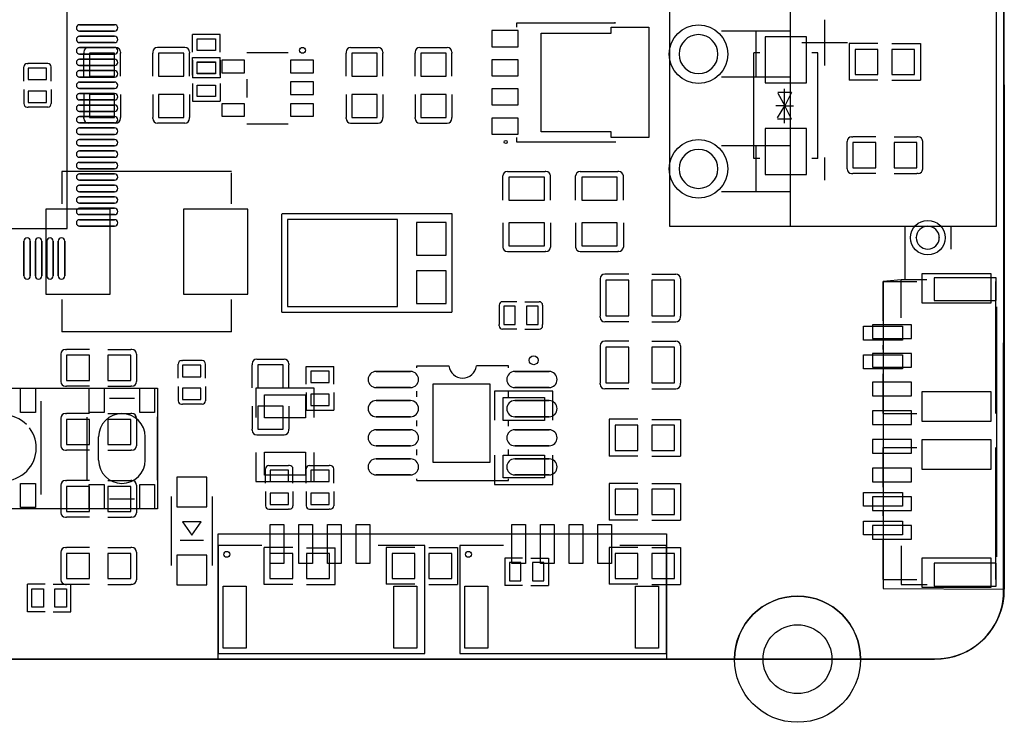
# Model space of a CAD drawing. Extents: x 1330 to 4875, y 412 to 2598.
# Tile 4 of 5: x 3184 to 4875, y 412 to 1618. Entities that reach past the tile are written whole.
import ezdxf

# ---------------------------------------------------------------- set-up
doc = ezdxf.new("R2010")
doc.units = 9
doc.layers.get('0').update_dxf_attribs({"color": 5})
doc.layers.add('图层1', color=255, linetype='Continuous')

msp = doc.modelspace()

# ---------------------------------------------------------------- linework, layer by layer
for points in [[(4874, 629), (4874, 629), (4875, 2367.126)], [(4038.04, 1604.5), (4038.04, 1612.4), (4207.34, 1612.4), (4205.923, 1612.362)], [(4566.54, 1617.48), (4566.54, 1617.48), (4566.54, 1538.74)], [(3528.625, 1592.405), (3528.625, 1592.405), (3481.379, 1592.405)], [(3481.379, 1562.09), (3481.379, 1562.09), (3481.379, 1592.405)], [(3528.625, 1562.09), (3528.625, 1562.09), (3528.625, 1592.405)], [(4507.48, 1597.79), (4448.42, 1597.79), (4389.37, 1597.79)], [(4448.42, 1597.79), (4448.42, 1597.79), (4448.42, 1519.06)], [(4605.91, 1578.11), (4605.91, 1578.11), (4527.16, 1578.11)], [(4658.163, 1576.698), (4658.163, 1576.698), (4608.952, 1576.698)], [(4608.952, 1576.698), (4608.952, 1576.698), (4608.952, 1513.704)], [(4681.808, 1576.497), (4681.808, 1576.497), (4731.022, 1576.497)], [(4731.022, 1576.497), (4731.022, 1576.497), (4731.022, 1513.503)], [(3294.305, 1562.089), (3294.305, 1562.089), (3294.305, 1560.121)], [(3294.305, 1520.755), (3294.305, 1520.755), (3294.305, 1560.121)], [(3349.425, 1569.964), (3349.425, 1569.964), (3302.18, 1569.964)], [(3357.299, 1562.09), (3357.299, 1562.09), (3357.299, 1560.121)], [(3357.299, 1520.755), (3357.299, 1520.755), (3357.299, 1560.121)], [(3412.982, 1562.088), (3412.982, 1562.088), (3412.982, 1560.12)], [(3412.982, 1520.754), (3412.982, 1520.754), (3412.982, 1560.12)], [(3468.102, 1569.963), (3468.102, 1569.963), (3420.857, 1569.963)], [(3475.976, 1562.089), (3475.976, 1562.089), (3475.976, 1560.12)], [(3475.976, 1520.754), (3475.976, 1520.754), (3475.976, 1560.12)], [(3574.562, 1561.023), (3574.562, 1561.023), (3645.428, 1561.023)], [(3744.82, 1562.088), (3744.82, 1562.088), (3744.82, 1560.119)], [(3744.82, 1520.748), (3744.82, 1520.748), (3744.82, 1560.119)], [(3752.694, 1569.962), (3752.694, 1569.962), (3799.939, 1569.962)], [(3807.814, 1562.087), (3807.814, 1562.087), (3807.814, 1560.119)], [(3807.814, 1520.748), (3807.814, 1520.748), (3807.814, 1560.119)], [(3863.503, 1562.09), (3863.503, 1562.09), (3863.503, 1560.121)], [(3863.503, 1520.75), (3863.503, 1520.75), (3863.503, 1560.121)], [(3871.377, 1569.964), (3871.377, 1569.964), (3918.622, 1569.964)], [(3926.497, 1562.089), (3926.497, 1562.089), (3926.497, 1560.121)], [(3926.497, 1520.75), (3926.497, 1520.75), (3926.497, 1560.121)], [(4444.882, 1379.449), (4444.882, 1379.449), (4444.882, 1560.551)], [(4455.467, 1560.551), (4455.467, 1560.551), (4444.882, 1560.551)], [(4555.118, 1560.551), (4555.118, 1560.551), (4544.533, 1560.551)], [(4555.118, 1379.449), (4555.118, 1379.449), (4555.118, 1560.551)], [(3197.279, 1542.4), (3197.279, 1542.4), (3199.252, 1542.4)], [(3230.747, 1542.4), (3230.747, 1542.4), (3199.252, 1542.4)], [(3232.717, 1542.4), (3232.717, 1542.4), (3230.747, 1542.4)], [(3481.379, 1552.395), (3481.379, 1552.395), (3528.625, 1552.395)], [(3481.379, 1522.08), (3481.379, 1522.08), (3481.379, 1552.395)], [(3481.379, 1547.916), (3481.379, 1547.916), (3481.379, 1517.601)], [(3528.625, 1522.08), (3528.625, 1522.08), (3528.625, 1552.395)], [(3528.625, 1547.916), (3528.625, 1547.916), (3528.625, 1517.601)], [(3191.375, 1512.085), (3191.375, 1512.085), (3191.375, 1536.496)], [(3238.621, 1512.085), (3238.621, 1512.085), (3238.621, 1536.496)], [(3528.625, 1517.601), (3528.625, 1517.601), (3481.379, 1517.601)], [(3481.379, 1507.906), (3481.379, 1507.906), (3481.379, 1477.591)], [(3528.625, 1507.906), (3528.625, 1507.906), (3528.625, 1477.591)], [(3574.562, 1515.748), (3574.562, 1515.748), (3574.562, 1484.251)], [(4507.48, 1519.06), (4448.42, 1519.06), (4389.37, 1519.06)], [(4658.163, 1513.704), (4658.163, 1513.704), (4608.952, 1513.704)], [(4681.808, 1513.503), (4681.808, 1513.503), (4731.022, 1513.503)], [(3191.375, 1497.91), (3191.375, 1497.91), (3191.375, 1473.504)], [(3238.621, 1497.91), (3238.621, 1497.91), (3238.621, 1473.504)], [(3294.305, 1489.256), (3294.305, 1489.256), (3294.305, 1449.885)], [(3357.299, 1489.256), (3357.299, 1489.256), (3357.299, 1449.885)], [(3412.982, 1489.255), (3412.982, 1489.255), (3412.982, 1449.884)], [(3475.976, 1489.255), (3475.976, 1489.255), (3475.976, 1449.884)], [(3744.82, 1489.249), (3744.82, 1489.249), (3744.82, 1449.883)], [(3807.814, 1489.249), (3807.814, 1489.249), (3807.814, 1449.883)], [(3863.503, 1489.251), (3863.503, 1489.251), (3863.503, 1449.885)], [(3926.497, 1489.251), (3926.497, 1489.251), (3926.497, 1449.885)], [(4509.842, 1492.441), (4509.842, 1492.441), (4486.22, 1492.441)], [(4486.22, 1491.26), (4486.22, 1491.26), (4498.071, 1469.921)], [(4497.638, 1440.079), (4497.638, 1440.079), (4497.638, 1498.74)], [(4509.842, 1492.441), (4509.842, 1492.441), (4498.071, 1469.921)], [(3481.379, 1477.591), (3481.379, 1477.591), (3528.625, 1477.591)], [(3197.284, 1467.595), (3197.284, 1467.595), (3199.252, 1467.595)], [(3230.747, 1467.595), (3230.747, 1467.595), (3199.252, 1467.595)], [(3232.712, 1467.595), (3232.712, 1467.595), (3230.747, 1467.595)], [(4498.071, 1469.921), (4498.071, 1469.921), (4483.071, 1469.921)], [(4485.827, 1449.134), (4485.827, 1449.134), (4498.071, 1469.921)], [(4498.071, 1469.921), (4498.071, 1469.921), (4513.071, 1469.921)], [(4509.449, 1446.772), (4509.449, 1446.772), (4498.071, 1469.921)], [(3294.305, 1447.917), (3294.305, 1447.917), (3294.305, 1449.885)], [(3349.425, 1440.042), (3349.425, 1440.042), (3302.18, 1440.042)], [(3357.299, 1447.916), (3357.299, 1447.916), (3357.299, 1449.885)], [(3412.982, 1447.916), (3412.982, 1447.916), (3412.982, 1449.884)], [(3468.102, 1440.041), (3468.102, 1440.041), (3420.857, 1440.041)], [(3475.976, 1447.915), (3475.976, 1447.915), (3475.976, 1449.884)], [(3574.562, 1438.975), (3574.562, 1438.975), (3645.428, 1438.975)], [(3744.82, 1447.914), (3744.82, 1447.914), (3744.82, 1449.883)], [(3752.694, 1440.04), (3752.694, 1440.04), (3799.939, 1440.04)], [(3807.814, 1447.915), (3807.814, 1447.915), (3807.814, 1449.883)], [(3863.503, 1447.916), (3863.503, 1447.916), (3863.503, 1449.885)], [(3871.377, 1440.042), (3871.377, 1440.042), (3918.622, 1440.042)], [(3926.497, 1447.917), (3926.497, 1447.917), (3926.497, 1449.885)], [(4509.449, 1446.772), (4509.449, 1446.772), (4485.827, 1446.772)], [(4207.892, 1407.638), (4207.34, 1407.6), (4038.04, 1407.6), (4038.04, 1415.5)], [(4605.039, 1361.377), (4605.039, 1361.377), (4605.039, 1408.622)], [(4612.914, 1416.497), (4612.914, 1416.497), (4614.882, 1416.497)], [(4654.253, 1416.497), (4654.253, 1416.497), (4614.882, 1416.497)], [(4685.752, 1416.497), (4685.752, 1416.497), (4725.118, 1416.497)], [(4727.086, 1416.497), (4727.086, 1416.497), (4725.118, 1416.497)], [(4734.961, 1361.377), (4734.961, 1361.377), (4734.961, 1408.622)], [(4507.48, 1400.94), (4448.42, 1400.94), (4389.37, 1400.94)], [(4448.42, 1400.94), (4448.42, 1400.94), (4448.42, 1322.21)], [(4455.467, 1379.449), (4455.467, 1379.449), (4444.882, 1379.449)], [(4555.118, 1379.449), (4555.118, 1379.449), (4544.533, 1379.449)], [(4566.54, 1381.26), (4566.54, 1381.26), (4566.54, 1341.89)], [(3548.39, 1357.26), (3548.39, 1357.26), (3257.052, 1357.26)], [(3257.052, 1357.26), (3257.052, 1357.26), (3257.052, 1301.4)], [(3548.39, 1301.4), (3548.39, 1301.4), (3548.39, 1354.465)], [(4021.931, 1357.261), (4021.931, 1357.261), (4023.503, 1357.261)], [(4022.719, 1357.261), (4022.719, 1357.261), (4023.503, 1357.261)], [(4023.503, 1357.261), (4023.503, 1357.261), (4086.497, 1357.26)], [(4088.07, 1357.26), (4088.07, 1357.26), (4086.497, 1357.26)], [(4146.931, 1357.258), (4146.931, 1357.258), (4148.503, 1357.258)], [(4147.719, 1357.258), (4147.719, 1357.258), (4148.503, 1357.258)], [(4148.503, 1357.258), (4148.503, 1357.258), (4211.497, 1357.257)], [(4213.07, 1357.257), (4213.07, 1357.257), (4211.497, 1357.257)], [(4612.913, 1353.503), (4612.913, 1353.503), (4614.882, 1353.503)], [(4654.253, 1353.503), (4654.253, 1353.503), (4614.882, 1353.503)], [(4685.752, 1353.503), (4685.752, 1353.503), (4725.118, 1353.503)], [(4727.087, 1353.503), (4727.087, 1353.503), (4725.118, 1353.503)], [(4014.055, 1308.047), (4014.055, 1308.047), (4014.055, 1349.385)], [(4095.945, 1308.047), (4095.945, 1308.047), (4095.945, 1349.385)], [(4139.055, 1308.044), (4139.055, 1308.044), (4139.055, 1349.382)], [(4220.945, 1308.044), (4220.945, 1308.044), (4220.945, 1349.382)], [(4507.48, 1322.21), (4448.42, 1322.21), (4389.37, 1322.21)], [(3634.596, 1115.355), (3634.596, 1115.355), (3634.596, 1284.645)], [(3926.9, 1284.645), (3926.9, 1284.645), (3634.9, 1284.645)], [(3926.9, 1115.355), (3926.9, 1115.355), (3926.9, 1284.645)], [(4014.055, 1268.677), (4014.055, 1268.677), (4014.055, 1227.339)], [(4095.945, 1268.677), (4095.945, 1268.677), (4095.945, 1227.339)], [(4139.055, 1268.674), (4139.055, 1268.674), (4139.055, 1227.336)], [(4220.945, 1268.674), (4220.945, 1268.674), (4220.945, 1227.336)], [(4704.33, 1263.15), (4704.33, 1263.15), (4704.33, 1223.78)], [(4783.07, 1263.15), (4783.07, 1263.15), (4783.07, 1223.78)], [(4021.931, 1219.463), (4021.931, 1219.463), (4023.503, 1219.463)], [(4023.503, 1219.463), (4023.503, 1219.463), (4086.496, 1219.463)], [(4088.069, 1219.463), (4088.069, 1219.463), (4086.496, 1219.463)], [(4146.931, 1219.46), (4146.931, 1219.46), (4148.503, 1219.46)], [(4148.503, 1219.46), (4148.503, 1219.46), (4211.496, 1219.46)], [(4213.069, 1219.46), (4213.069, 1219.46), (4211.496, 1219.46)], [(4181.106, 1173.069), (4181.106, 1173.069), (4181.106, 1171.497)], [(4181.106, 1171.497), (4181.106, 1171.497), (4181.106, 1108.504)], [(4230.32, 1180.945), (4230.32, 1180.945), (4188.982, 1180.945)], [(4269.69, 1180.945), (4269.69, 1180.945), (4311.028, 1180.945)], [(4318.904, 1171.497), (4318.904, 1171.497), (4318.903, 1108.503)], [(4318.904, 1173.069), (4318.904, 1173.069), (4318.904, 1171.497)], [(4318.904, 1172.281), (4318.904, 1172.281), (4318.904, 1171.497)], [(4667.01, 1100.5), (4667.01, 1100.5), (4667.01, 1168.185)], [(4667.01, 1168.185), (4667.01, 1168.185), (4724.835, 1168.185)], [(4697.758, 1171.816), (4697.758, 1171.816), (4741.852, 1171.816)], [(4697.791, 1105.681), (4697.791, 1170.081), (4697.791, 1171.781)], [(4859.923, 1168.184), (4859.923, 1168.184), (4859.923, 941.811)], [(3257.052, 1137.53), (3257.052, 1137.53), (3257.052, 1081.67)], [(3548.39, 1081.67), (3548.39, 1081.67), (3548.39, 1137.53)], [(4037.915, 1133.621), (4037.915, 1133.621), (4013.504, 1133.621)], [(4052.09, 1133.621), (4052.09, 1133.621), (4076.496, 1133.621)], [(4007.6, 1127.717), (4007.6, 1127.717), (4007.6, 1125.747)], [(4007.6, 1125.747), (4007.6, 1125.747), (4007.6, 1094.252)], [(4082.405, 1127.712), (4082.405, 1127.712), (4082.405, 1125.747)], [(4082.405, 1125.747), (4082.405, 1125.747), (4082.405, 1094.252)], [(4861.934, 1124.573), (4861.934, 1124.573), (4861.934, 695.433)], [(3634.57, 1115.355), (3634.57, 1115.355), (3926.57, 1115.355)], [(4181.106, 1106.931), (4181.106, 1106.931), (4181.106, 1108.504)], [(4230.32, 1099.055), (4230.32, 1099.055), (4188.982, 1099.055)], [(4269.69, 1099.055), (4269.69, 1099.055), (4311.028, 1099.055)], [(4318.903, 1106.93), (4318.903, 1106.93), (4318.903, 1108.503)], [(4007.6, 1092.279), (4007.6, 1092.279), (4007.6, 1094.252)], [(4037.915, 1086.375), (4037.915, 1086.375), (4013.504, 1086.375)], [(4052.09, 1086.375), (4052.09, 1086.375), (4076.496, 1086.375)], [(4082.405, 1092.284), (4082.405, 1092.284), (4082.405, 1094.252)], [(3548.39, 1081.67), (3548.39, 1081.67), (3257.052, 1081.67)], [(4230.315, 1065.945), (4230.315, 1065.945), (4188.977, 1065.945)], [(4269.685, 1065.945), (4269.685, 1065.945), (4311.023, 1065.945)], [(3262.913, 1051.497), (3262.913, 1051.497), (3264.882, 1051.497)], [(3304.248, 1051.497), (3304.248, 1051.497), (3264.882, 1051.497)], [(3335.747, 1051.497), (3335.747, 1051.497), (3375.118, 1051.497)], [(3377.087, 1051.497), (3377.087, 1051.497), (3375.118, 1051.497)], [(4181.101, 1058.069), (4181.101, 1058.069), (4181.101, 1056.497)], [(4181.101, 1056.497), (4181.101, 1056.497), (4181.101, 993.504)], [(4318.899, 1056.497), (4318.899, 1056.497), (4318.898, 993.503)], [(4318.899, 1058.069), (4318.899, 1058.069), (4318.899, 1056.497)], [(4318.899, 1057.281), (4318.899, 1057.281), (4318.899, 1056.497)], [(4667.01, 1051.3), (4667.01, 1051.3), (4667.01, 1058.7)], [(3255.039, 1043.623), (3255.039, 1043.623), (3255.039, 996.378)], [(3384.961, 1043.623), (3384.961, 1043.623), (3384.961, 996.378)], [(3462.279, 1032.4), (3462.279, 1032.4), (3464.252, 1032.4)], [(3495.747, 1032.4), (3495.747, 1032.4), (3464.252, 1032.4)], [(3497.717, 1032.4), (3497.717, 1032.4), (3495.747, 1032.4)], [(3591.377, 1034.961), (3591.377, 1034.961), (3638.622, 1034.961)], [(3456.375, 1002.085), (3456.375, 1002.085), (3456.375, 1026.496)], [(3503.621, 1002.085), (3503.621, 1002.085), (3503.621, 1026.496)], [(3583.503, 1027.087), (3583.503, 1027.087), (3583.503, 1025.118)], [(3583.503, 985.747), (3583.503, 985.747), (3583.503, 1025.118)], [(3646.497, 1027.086), (3646.497, 1027.086), (3646.497, 1025.118)], [(3646.497, 985.747), (3646.497, 985.747), (3646.497, 1025.118)], [(3676.377, 1022.407), (3676.377, 1022.407), (3723.623, 1022.407)], [(3676.377, 992.092), (3676.377, 992.092), (3676.377, 1022.407)], [(3723.623, 992.092), (3723.623, 992.092), (3723.623, 1022.407)], [(3866.26, 1020.192), (3866.26, 1020.192), (3866.26, 1023.425)], [(3866.26, 1023.425), (3866.26, 1023.425), (3921.378, 1023.425)], [(4023.74, 1023.425), (4023.74, 1023.425), (3968.622, 1023.425)], [(4023.74, 1020.193), (4023.74, 1020.193), (4023.74, 1023.425)], [(4667.01, 941.811), (4667.01, 941.811), (4667.01, 1009.5)], [(3262.914, 988.503), (3262.914, 988.503), (3264.882, 988.503)], [(3304.248, 988.503), (3304.248, 988.503), (3264.882, 988.503)], [(3335.747, 988.503), (3335.747, 988.503), (3375.118, 988.503)], [(3377.086, 988.503), (3377.086, 988.503), (3375.118, 988.503)], [(3456.375, 987.91), (3456.375, 987.91), (3456.375, 963.504)], [(3503.621, 987.91), (3503.621, 987.91), (3503.621, 963.504)], [(3690, 935), (3690, 985), (3590, 985), (3590, 935)], [(4181.101, 991.931), (4181.101, 991.931), (4181.101, 993.504)], [(4230.315, 984.055), (4230.315, 984.055), (4188.977, 984.055)], [(4269.685, 984.055), (4269.685, 984.055), (4311.023, 984.055)], [(4318.898, 991.93), (4318.898, 991.93), (4318.898, 993.503)], [(3338.585, 968.261), (3338.585, 968.261), (3381.405, 968.261)], [(3676.377, 977.918), (3676.377, 977.918), (3676.377, 947.603)], [(3723.623, 977.918), (3723.623, 977.918), (3723.623, 947.603)], [(3866.26, 970.192), (3866.26, 970.192), (3866.26, 979.808)], [(4100, 930), (4100, 980), (4000, 980), (4000, 930)], [(4023.74, 970.193), (4023.74, 970.193), (4023.74, 979.807)], [(3221.333, 802.657), (3221.333, 802.657), (3221.333, 962.657)], [(3462.284, 957.595), (3462.284, 957.595), (3464.252, 957.595)], [(3495.747, 957.595), (3495.747, 957.595), (3464.252, 957.595)], [(3497.712, 957.595), (3497.712, 957.595), (3495.747, 957.595)], [(3583.503, 954.248), (3583.503, 954.248), (3583.503, 914.882)], [(3646.497, 954.248), (3646.497, 954.248), (3646.497, 914.882)], [(3676.377, 947.603), (3676.377, 947.603), (3723.623, 947.603)], [(3255.039, 933.623), (3255.039, 933.623), (3255.039, 886.378)], [(3262.913, 941.497), (3262.913, 941.497), (3264.882, 941.497)], [(3304.248, 941.497), (3304.248, 941.497), (3264.882, 941.497)], [(3300, 935.447), (3300, 935.447), (3300, 827.855)], [(3335.747, 941.497), (3335.747, 941.497), (3375.118, 941.497)], [(3377.087, 941.497), (3377.087, 941.497), (3375.118, 941.497)], [(3384.961, 933.623), (3384.961, 933.623), (3384.961, 886.378)], [(3421.015, 827.277), (3421.015, 827.277), (3421.015, 936.025)], [(4246.049, 931.698), (4246.049, 931.698), (4196.838, 931.698)], [(4196.838, 931.698), (4196.838, 931.698), (4196.838, 868.704)], [(4269.694, 931.497), (4269.694, 931.497), (4318.908, 931.497)], [(4318.908, 931.497), (4318.908, 931.497), (4318.908, 868.503)], [(4667.01, 941.811), (4667.01, 941.811), (4724.835, 941.811)], [(3583.503, 912.913), (3583.503, 912.913), (3583.503, 914.882)], [(3646.497, 912.914), (3646.497, 912.914), (3646.497, 914.882)], [(3866.26, 920.192), (3866.26, 920.192), (3866.26, 929.808)], [(4023.74, 920.193), (4023.74, 920.193), (4023.74, 929.807)], [(3319.995, 861.651), (3319.995, 861.651), (3319.995, 901.651)], [(3399.995, 861.651), (3399.995, 861.651), (3399.995, 901.651)], [(3591.377, 905.039), (3591.377, 905.039), (3638.622, 905.039)], [(3866.26, 870.192), (3866.26, 870.192), (3866.26, 879.808)], [(4023.74, 870.193), (4023.74, 870.193), (4023.74, 879.807)], [(4667.01, 815.5), (4667.01, 815.5), (4667.01, 883.185)], [(4667.01, 883.185), (4667.01, 883.185), (4724.835, 883.185)], [(4859.923, 883.184), (4859.923, 883.184), (4859.923, 656.811)], [(3262.914, 878.503), (3262.914, 878.503), (3264.882, 878.503)], [(3304.248, 878.503), (3304.248, 878.503), (3264.882, 878.503)], [(3335.747, 878.503), (3335.747, 878.503), (3375.118, 878.503)], [(3377.086, 878.503), (3377.086, 878.503), (3375.118, 878.503)], [(3590, 875), (3590, 825), (3690, 825), (3690, 875)], [(4000, 870), (4000, 820), (4100, 820), (4100, 870)], [(4246.049, 868.704), (4246.049, 868.704), (4196.838, 868.704)], [(4269.694, 868.503), (4269.694, 868.503), (4318.908, 868.503)], [(3606.379, 822.09), (3606.379, 822.09), (3606.379, 846.496)], [(3612.288, 852.405), (3612.288, 852.405), (3614.253, 852.405)], [(3614.253, 852.405), (3614.253, 852.405), (3645.748, 852.405)], [(3647.716, 852.405), (3647.716, 852.405), (3645.748, 852.405)], [(3653.625, 822.09), (3653.625, 822.09), (3653.625, 846.496)], [(3676.379, 822.09), (3676.379, 822.09), (3676.379, 846.496)], [(3682.288, 852.405), (3682.288, 852.405), (3684.253, 852.405)], [(3684.253, 852.405), (3684.253, 852.405), (3715.748, 852.405)], [(3717.716, 852.405), (3717.716, 852.405), (3715.748, 852.405)], [(3723.625, 822.09), (3723.625, 822.09), (3723.625, 846.496)], [(3866.26, 826.575), (3866.26, 826.575), (3866.26, 829.808)], [(4023.74, 826.575), (4023.74, 826.575), (4023.74, 829.807)], [(3255.039, 818.623), (3255.039, 818.623), (3255.039, 771.378)], [(3262.913, 826.497), (3262.913, 826.497), (3264.882, 826.497)], [(3304.248, 826.497), (3304.248, 826.497), (3264.882, 826.497)], [(3335.747, 826.497), (3335.747, 826.497), (3375.118, 826.497)], [(3377.087, 826.497), (3377.087, 826.497), (3375.118, 826.497)], [(3384.961, 818.623), (3384.961, 818.623), (3384.961, 771.378)], [(3866.26, 826.575), (3866.26, 826.575), (4023.74, 826.575)], [(4246.049, 821.698), (4246.049, 821.698), (4196.838, 821.698)], [(4196.838, 821.698), (4196.838, 821.698), (4196.838, 758.704)], [(4269.694, 821.497), (4269.694, 821.497), (4318.908, 821.497)], [(4318.908, 821.497), (4318.908, 821.497), (4318.908, 758.503)], [(3338.585, 795.041), (3338.585, 795.041), (3381.405, 795.041)], [(3444.567, 799.055), (3444.567, 799.055), (3444.567, 680.945)], [(3515.433, 680.945), (3515.433, 680.945), (3515.433, 799.055)], [(3606.379, 807.915), (3606.379, 807.915), (3606.379, 783.504)], [(3653.625, 807.915), (3653.625, 807.915), (3653.625, 783.504)], [(3676.379, 807.915), (3676.379, 807.915), (3676.379, 783.504)], [(3723.625, 807.915), (3723.625, 807.915), (3723.625, 783.504)], [(3262.914, 763.503), (3262.914, 763.503), (3264.882, 763.503)], [(3304.248, 763.503), (3304.248, 763.503), (3264.882, 763.503)], [(3335.747, 763.503), (3335.747, 763.503), (3375.118, 763.503)], [(3377.086, 763.503), (3377.086, 763.503), (3375.118, 763.503)], [(3612.283, 777.6), (3612.283, 777.6), (3614.253, 777.6)], [(3614.253, 777.6), (3614.253, 777.6), (3645.748, 777.6)], [(3647.721, 777.6), (3647.721, 777.6), (3645.748, 777.6)], [(3682.283, 777.6), (3682.283, 777.6), (3684.253, 777.6)], [(3684.253, 777.6), (3684.253, 777.6), (3715.748, 777.6)], [(3717.721, 777.6), (3717.721, 777.6), (3715.748, 777.6)], [(4667.01, 766.3), (4667.01, 766.3), (4667.01, 773.7)], [(3496, 756), (3496, 756), (3464, 756)], [(3464, 756), (3464, 756), (3480, 733)], [(3480, 733), (3480, 733), (3496, 756)], [(4246.049, 758.704), (4246.049, 758.704), (4196.838, 758.704)], [(4269.694, 758.503), (4269.694, 758.503), (4318.908, 758.503)], [(3262.913, 711.497), (3262.913, 711.497), (3264.882, 711.497)], [(3304.248, 711.497), (3304.248, 711.497), (3264.882, 711.497)], [(3335.747, 711.497), (3335.747, 711.497), (3375.118, 711.497)], [(3377.087, 711.497), (3377.087, 711.497), (3375.118, 711.497)], [(3500, 724), (3500, 724), (3460, 724)], [(3600, 715), (3525, 715), (3525, 530), (3880, 530), (3880, 715), (3800, 715)], [(3603.978, 648.503), (3603.978, 648.503), (3603.978, 711.497)], [(3653.192, 711.497), (3653.192, 711.497), (3603.978, 711.497)], [(3676.837, 711.296), (3676.837, 711.296), (3726.048, 711.296)], [(3726.048, 648.302), (3726.048, 648.302), (3726.048, 711.296)], [(3863.163, 711.698), (3863.163, 711.698), (3813.952, 711.698)], [(3813.952, 711.698), (3813.952, 711.698), (3813.952, 648.704)], [(3886.808, 711.497), (3886.808, 711.497), (3936.022, 711.497)], [(3936.022, 711.497), (3936.022, 711.497), (3936.022, 648.503)], [(4015, 715), (3940, 715), (3940, 530), (4295, 530), (4295, 715), (4215, 715)], [(4246.049, 711.698), (4246.049, 711.698), (4196.838, 711.698)], [(4196.838, 711.698), (4196.838, 711.698), (4196.838, 648.704)], [(4269.694, 711.497), (4269.694, 711.497), (4318.908, 711.497)], [(4318.908, 711.497), (4318.908, 711.497), (4318.908, 648.503)], [(4667.01, 656.811), (4667.01, 656.811), (4667.01, 724.5)], [(4697.759, 714.331), (4697.759, 714.331), (4697.759, 648.228)], [(3255.039, 703.623), (3255.039, 703.623), (3255.039, 656.378)], [(3384.961, 703.623), (3384.961, 703.623), (3384.961, 656.378)], [(4017.603, 693.623), (4017.603, 693.623), (4017.603, 646.377)], [(4047.918, 693.623), (4047.918, 693.623), (4017.603, 693.623)], [(4062.092, 693.623), (4062.092, 693.623), (4092.407, 693.623)], [(4092.407, 693.623), (4092.407, 693.623), (4092.407, 646.377)], [(3197.603, 601.377), (3197.603, 601.377), (3197.603, 648.623)], [(3227.918, 648.623), (3227.918, 648.623), (3197.603, 648.623)], [(3242.092, 648.623), (3242.092, 648.623), (3272.407, 648.623)], [(3262.914, 648.503), (3262.914, 648.503), (3264.882, 648.503)], [(3304.248, 648.503), (3304.248, 648.503), (3264.882, 648.503)], [(3272.407, 601.377), (3272.407, 601.377), (3272.407, 648.623)], [(3335.747, 648.503), (3335.747, 648.503), (3375.118, 648.503)], [(3377.086, 648.503), (3377.086, 648.503), (3375.118, 648.503)], [(3653.192, 648.503), (3653.192, 648.503), (3603.978, 648.503)], [(3676.837, 648.302), (3676.837, 648.302), (3726.048, 648.302)], [(3863.163, 648.704), (3863.163, 648.704), (3813.952, 648.704)], [(3886.808, 648.503), (3886.808, 648.503), (3936.022, 648.503)], [(4047.918, 646.377), (4047.918, 646.377), (4017.603, 646.377)], [(4062.092, 646.377), (4062.092, 646.377), (4092.407, 646.377)], [(4246.049, 648.704), (4246.049, 648.704), (4196.838, 648.704)], [(4269.694, 648.503), (4269.694, 648.503), (4318.908, 648.503)], [(4667.01, 656.811), (4667.01, 656.811), (4724.835, 656.811)], [(4697.759, 648.228), (4697.759, 648.228), (4742.642, 648.228)], [(3227.918, 601.377), (3227.918, 601.377), (3197.603, 601.377)], [(3242.092, 601.377), (3242.092, 601.377), (3272.407, 601.377)], [(1445, 520), (1445, 520), (4755, 520)]]:
    msp.add_lwpolyline(points)
at = {"color": 0}
for points in [[(4874.1349, 2372.5164), (4874.1349, 2372.5164), (4875.1029, 640.0434)], [(4760.1029, 520.0434), (4760.1029, 520.0434), (1450.1029, 520.0434)]]:
    msp.add_lwpolyline(points, dxfattribs=at)
for points in [[(2773.937, 1751.063), (2773.937, 1258.937), (3266.063, 1258.937), (3266.063, 1751.063), (2773.937, 1751.063)], [(4861.81, 1263.15), (4861.81, 1656.85), (4783.07, 1656.85), (4704.33, 1656.85), (4507.48, 1656.85), (4507.48, 1597.79), (4507.48, 1519.06), (4507.48, 1400.94), (4507.48, 1322.21), (4507.48, 1263.15), (4704.33, 1263.15), (4783.07, 1263.15), (4861.81, 1263.15)], [(3347.161, 1608.942), (3347.161, 1608.942), (3287.319, 1608.942)], [(3347.161, 1597.918), (3347.161, 1597.918), (3287.319, 1597.918)], [(3347.161, 1589.252), (3347.161, 1589.252), (3287.319, 1589.252)], [(4040.335, 1571.2), (4040.335, 1598.8), (3995.135, 1598.8), (3995.135, 1571.2)], [(4264.978, 1604.488), (4264.978, 1415.512), (4200.018, 1415.512), (4200.018, 1425.354), (4079.939, 1425.354), (4079.939, 1594.645), (4200.018, 1594.645), (4200.018, 1604.488)], [(3347.161, 1578.228), (3347.161, 1578.228), (3287.319, 1578.228)], [(3520.75, 1584.525), (3520.75, 1564.84), (3489.254, 1564.84), (3489.254, 1584.525)], [(4535.433, 1509.37), (4535.433, 1588.11), (4464.567, 1588.11), (4464.567, 1509.37)], [(3347.161, 1569.572), (3347.161, 1569.572), (3287.319, 1569.572)], [(3347.161, 1558.548), (3347.161, 1558.548), (3287.319, 1558.548)], [(3347.456, 1520.756), (3347.456, 1560.126), (3304.148, 1560.126), (3304.148, 1520.756)], [(3466.133, 1520.755), (3466.133, 1560.125), (3422.825, 1560.125), (3422.825, 1520.755)], [(3754.663, 1560.118), (3754.663, 1520.748), (3797.971, 1520.748), (3797.971, 1560.118)], [(3873.346, 1560.12), (3873.346, 1520.75), (3916.654, 1520.75), (3916.654, 1560.12)], [(4316.54, 1558.415), (4316.54, 1558.415), (4316.54, 1558.425)], [(4383.46, 1558.415), (4383.46, 1558.415), (4383.46, 1558.425)], [(4658.186, 1566.654), (4618.816, 1566.654), (4618.816, 1523.346), (4658.186, 1523.346)], [(4721.178, 1566.654), (4681.808, 1566.654), (4681.808, 1523.346), (4721.178, 1523.346)], [(3347.161, 1549.882), (3347.161, 1549.882), (3287.319, 1549.882)], [(3347.161, 1538.858), (3347.161, 1538.858), (3287.319, 1538.858)], [(3520.75, 1545.155), (3520.75, 1525.47), (3489.254, 1525.47), (3489.254, 1545.155)], [(3489.254, 1524.841), (3489.254, 1544.526), (3520.75, 1544.526), (3520.75, 1524.841)], [(3531.255, 1548.228), (3531.255, 1526.575), (3570.625, 1526.575), (3570.625, 1548.228)], [(3649.365, 1548.228), (3649.365, 1526.575), (3688.735, 1526.575), (3688.735, 1548.228)], [(4040.14, 1521.2), (4040.14, 1548.8), (3994.94, 1548.8), (3994.94, 1521.2)], [(3230.745, 1514.846), (3230.745, 1534.531), (3199.249, 1534.531), (3199.249, 1514.846)], [(3347.161, 1530.202), (3347.161, 1530.202), (3287.319, 1530.202)], [(3347.161, 1519.178), (3347.161, 1519.178), (3287.319, 1519.178)], [(3347.161, 1510.512), (3347.161, 1510.512), (3287.319, 1510.512)], [(3489.254, 1485.471), (3489.254, 1505.156), (3520.75, 1505.156), (3520.75, 1485.471)], [(3649.365, 1510.827), (3649.365, 1489.173), (3688.735, 1489.173), (3688.735, 1510.827)], [(3230.745, 1475.476), (3230.745, 1495.161), (3199.249, 1495.161), (3199.249, 1475.476)], [(3347.161, 1499.488), (3347.161, 1499.488), (3287.319, 1499.488)], [(3347.161, 1490.832), (3347.161, 1490.832), (3287.319, 1490.832)], [(3347.456, 1449.886), (3347.456, 1489.256), (3304.148, 1489.256), (3304.148, 1449.886)], [(3466.133, 1449.885), (3466.133, 1489.255), (3422.825, 1489.255), (3422.825, 1449.885)], [(3754.663, 1489.248), (3754.663, 1449.878), (3797.971, 1449.878), (3797.971, 1489.248)], [(3873.346, 1489.25), (3873.346, 1449.88), (3916.654, 1449.88), (3916.654, 1489.25)], [(4040.14, 1471.2), (4040.14, 1498.8), (3994.94, 1498.8), (3994.94, 1471.2)], [(3347.161, 1479.808), (3347.161, 1479.808), (3287.319, 1479.808)], [(3347.161, 1471.142), (3347.161, 1471.142), (3287.319, 1471.142)], [(3531.255, 1473.425), (3531.255, 1451.772), (3570.625, 1451.772), (3570.625, 1473.425)], [(3649.365, 1473.425), (3649.365, 1451.772), (3688.735, 1451.772), (3688.735, 1473.425)], [(3347.161, 1460.118), (3347.161, 1460.118), (3287.319, 1460.118)], [(3347.161, 1451.452), (3347.161, 1451.452), (3287.319, 1451.452)], [(3347.161, 1440.428), (3347.161, 1440.428), (3287.319, 1440.428)], [(4040.335, 1421.2), (4040.335, 1448.8), (3995.135, 1448.8), (3995.135, 1421.2)], [(3347.161, 1431.772), (3347.161, 1431.772), (3287.319, 1431.772)], [(3347.161, 1420.748), (3347.161, 1420.748), (3287.319, 1420.748)], [(4535.433, 1351.89), (4535.433, 1430.63), (4464.567, 1430.63), (4464.567, 1351.89)], [(3347.161, 1412.082), (3347.161, 1412.082), (3287.319, 1412.082)], [(4614.883, 1363.346), (4654.253, 1363.346), (4654.253, 1406.654), (4614.883, 1406.654)], [(4685.753, 1363.346), (4725.123, 1363.346), (4725.123, 1406.654), (4685.753, 1406.654)], [(3347.161, 1401.058), (3347.161, 1401.058), (3287.319, 1401.058)], [(3347.161, 1392.402), (3347.161, 1392.402), (3287.319, 1392.402)], [(3347.161, 1381.378), (3347.161, 1381.378), (3287.319, 1381.378)], [(3347.161, 1372.712), (3347.161, 1372.712), (3287.319, 1372.712)], [(3347.161, 1361.688), (3347.161, 1361.688), (3287.319, 1361.688)], [(3347.161, 1353.032), (3347.161, 1353.032), (3287.319, 1353.032)], [(4316.54, 1361.575), (4316.54, 1361.575), (4316.54, 1361.585)], [(4383.46, 1361.575), (4383.46, 1361.575), (4383.46, 1361.585)], [(3347.161, 1342.008), (3347.161, 1342.008), (3287.319, 1342.008)], [(4024.488, 1347.417), (4024.488, 1308.047), (4085.512, 1308.047), (4085.512, 1347.417)], [(4149.488, 1347.414), (4149.488, 1308.044), (4210.512, 1308.044), (4210.512, 1347.414)], [(3347.161, 1333.342), (3347.161, 1333.342), (3287.319, 1333.342)], [(3347.161, 1322.318), (3347.161, 1322.318), (3287.319, 1322.318)], [(3347.161, 1313.662), (3347.161, 1313.662), (3287.319, 1313.662)], [(3347.161, 1302.638), (3347.161, 1302.638), (3287.319, 1302.638)], [(3339.729, 1292.3), (3229.493, 1292.3), (3229.493, 1146.63), (3339.729, 1146.63)], [(3347.161, 1293.972), (3347.161, 1293.972), (3287.319, 1293.972)], [(3575.949, 1292.3), (3465.713, 1292.3), (3465.713, 1146.63), (3575.949, 1146.63)], [(3347.161, 1282.948), (3347.161, 1282.948), (3287.319, 1282.948)], [(3347.161, 1274.292), (3347.161, 1274.292), (3287.319, 1274.292)], [(3644.412, 1274.803), (3644.412, 1125.197), (3833.388, 1125.197), (3833.388, 1274.803)], [(3865.7, 1213.6), (3916.5, 1213.6), (3916.5, 1269.6), (3865.7, 1269.6)], [(4024.488, 1268.677), (4024.488, 1229.307), (4085.512, 1229.307), (4085.512, 1268.677)], [(4149.488, 1268.674), (4149.488, 1229.304), (4210.512, 1229.304), (4210.512, 1268.674)], [(3347.161, 1263.268), (3347.161, 1263.268), (3287.319, 1263.268)], [(3191.658, 1237.681), (3191.658, 1237.681), (3191.658, 1177.839)], [(3202.682, 1237.681), (3202.682, 1237.681), (3202.682, 1177.839)], [(3211.338, 1237.681), (3211.338, 1237.681), (3211.338, 1177.839)], [(3222.362, 1237.681), (3222.362, 1237.681), (3222.362, 1177.839)], [(3231.028, 1237.681), (3231.028, 1237.681), (3231.028, 1177.839)], [(3242.052, 1237.681), (3242.052, 1237.681), (3242.052, 1177.839)], [(3250.708, 1237.681), (3250.708, 1237.681), (3250.708, 1177.839)], [(3261.732, 1237.681), (3261.732, 1237.681), (3261.732, 1177.839)], [(4724.02, 1243.455), (4724.02, 1243.455), (4724.02, 1243.465)], [(4763.38, 1243.455), (4763.38, 1243.455), (4763.38, 1243.465)], [(3865.7, 1130.4), (3916.5, 1130.4), (3916.5, 1186.4), (3865.7, 1186.4)], [(4230.32, 1170.512), (4190.95, 1170.512), (4190.95, 1109.488), (4230.32, 1109.488)], [(4309.06, 1170.512), (4269.69, 1170.512), (4269.69, 1109.488), (4309.06, 1109.488)], [(4733.935, 1130.789), (4733.935, 1181.971), (4852.045, 1181.971), (4852.045, 1130.789)], [(4754.845, 1174.771), (4754.845, 1135.401), (4861.145, 1135.401), (4861.145, 1174.771)], [(4035.154, 1125.745), (4015.469, 1125.745), (4015.469, 1094.249), (4035.154, 1094.249)], [(4074.524, 1125.745), (4054.839, 1125.745), (4054.839, 1094.249), (4074.524, 1094.249)], [(4700.51, 1091.4), (4700.51, 1067.8), (4633.51, 1067.8), (4633.51, 1091.4)], [(4648.546, 1094.062), (4648.546, 1070.44), (4715.476, 1070.44), (4715.476, 1094.062)], [(4230.315, 1055.512), (4190.945, 1055.512), (4190.945, 994.488), (4230.315, 994.488)], [(4309.055, 1055.512), (4269.685, 1055.512), (4269.685, 994.488), (4309.055, 994.488)], [(3304.247, 1041.654), (3264.877, 1041.654), (3264.877, 998.346), (3304.247, 998.346)], [(3375.117, 1041.654), (3335.747, 1041.654), (3335.747, 998.346), (3375.117, 998.346)], [(4700.51, 1042.2), (4700.51, 1018.6), (4633.51, 1018.6), (4633.51, 1042.2)], [(4648.546, 1044.849), (4648.546, 1021.227), (4715.476, 1021.227), (4715.476, 1044.849)], [(3495.745, 1004.846), (3495.745, 1024.531), (3464.249, 1024.531), (3464.249, 1004.846)], [(3593.346, 1025.117), (3593.346, 985.747), (3636.654, 985.747), (3636.654, 1025.117)], [(3684.252, 1014.527), (3684.252, 994.842), (3715.748, 994.842), (3715.748, 1014.527)], [(3796.4725, 1013.7795), (3796.4725, 1013.7795), (3855.5275, 1013.7795)], [(4034.4725, 1013.7795), (4034.4725, 1013.7795), (4093.5275, 1013.7795)], [(3211.468, 943.661), (3185.878, 943.661), (3185.878, 984.999), (3211.468, 984.999)], [(3303.895, 943.661), (3303.895, 985.001), (3329.485, 985.001), (3329.485, 943.661)], [(3390.505, 943.661), (3390.505, 985.001), (3416.095, 985.001), (3416.095, 943.661)], [(3495.745, 965.476), (3495.745, 985.161), (3464.249, 985.161), (3464.249, 965.476)], [(3796.4725, 986.2205), (3796.4725, 986.2205), (3855.5275, 986.2205)], [(3992.213, 991.929), (3893.787, 991.929), (3893.787, 858.071), (3992.213, 858.071)], [(4034.4725, 986.2205), (4034.4725, 986.2205), (4093.5275, 986.2205)], [(4648.546, 995.637), (4648.546, 972.015), (4715.476, 972.015), (4715.476, 995.637)], [(3675.45, 973.897), (3675.45, 934.527), (3604.55, 934.527), (3604.55, 973.897)], [(3684.252, 975.157), (3684.252, 955.472), (3715.748, 955.472), (3715.748, 975.157)], [(3796.4725, 963.7795), (3796.4725, 963.7795), (3855.5275, 963.7795)], [(4085.45, 968.897), (4085.45, 929.527), (4014.55, 929.527), (4014.55, 968.897)], [(4034.4725, 963.7795), (4034.4725, 963.7795), (4093.5275, 963.7795)], [(4733.935, 928.029), (4733.935, 979.211), (4852.045, 979.211), (4852.045, 928.029)], [(3593.346, 954.247), (3593.346, 914.877), (3636.654, 914.877), (3636.654, 954.247)], [(3304.247, 931.654), (3264.877, 931.654), (3264.877, 888.346), (3304.247, 888.346)], [(3375.117, 931.654), (3335.747, 931.654), (3335.747, 888.346), (3375.117, 888.346)], [(3796.4725, 936.2205), (3796.4725, 936.2205), (3855.5275, 936.2205)], [(4034.4725, 936.2205), (4034.4725, 936.2205), (4093.5275, 936.2205)], [(4648.546, 946.424), (4648.546, 922.802), (4715.476, 922.802), (4715.476, 946.424)], [(3796.4725, 913.7795), (3796.4725, 913.7795), (3855.5275, 913.7795)], [(4034.4725, 913.7795), (4034.4725, 913.7795), (4093.5275, 913.7795)], [(4246.072, 921.654), (4206.702, 921.654), (4206.702, 878.346), (4246.072, 878.346)], [(4309.064, 921.654), (4269.694, 921.654), (4269.694, 878.346), (4309.064, 878.346)], [(4648.546, 897.212), (4648.546, 873.59), (4715.476, 873.59), (4715.476, 897.212)], [(4733.935, 845.789), (4733.935, 896.971), (4852.045, 896.971), (4852.045, 845.789)], [(3796.4725, 886.2205), (3796.4725, 886.2205), (3855.5275, 886.2205)], [(4034.4725, 886.2205), (4034.4725, 886.2205), (4093.5275, 886.2205)], [(3675.45, 875.472), (3675.45, 836.102), (3604.55, 836.102), (3604.55, 875.472)], [(3796.4725, 863.7795), (3796.4725, 863.7795), (3855.5275, 863.7795)], [(4085.45, 870.472), (4085.45, 831.102), (4014.55, 831.102), (4014.55, 870.472)], [(4034.4725, 863.7795), (4034.4725, 863.7795), (4093.5275, 863.7795)], [(4648.546, 847.999), (4648.546, 824.377), (4715.476, 824.377), (4715.476, 847.999)], [(3505.591, 781.338), (3505.591, 832.52), (3454.409, 832.52), (3454.409, 781.338)], [(3614.255, 844.524), (3614.255, 824.839), (3645.751, 824.839), (3645.751, 844.524)], [(3684.255, 844.524), (3684.255, 824.839), (3715.751, 824.839), (3715.751, 844.524)], [(3796.4725, 836.2205), (3796.4725, 836.2205), (3855.5275, 836.2205)], [(4034.4725, 836.2205), (4034.4725, 836.2205), (4093.5275, 836.2205)], [(3211.468, 780.275), (3185.878, 780.275), (3185.878, 821.613), (3211.468, 821.613)], [(3304.247, 816.654), (3264.877, 816.654), (3264.877, 773.346), (3304.247, 773.346)], [(3303.895, 778.301), (3303.895, 819.641), (3329.485, 819.641), (3329.485, 778.301)], [(3375.117, 816.654), (3335.747, 816.654), (3335.747, 773.346), (3375.117, 773.346)], [(3390.505, 778.301), (3390.505, 819.641), (3416.095, 819.641), (3416.095, 778.301)], [(4246.072, 811.654), (4206.702, 811.654), (4206.702, 768.346), (4246.072, 768.346)], [(4309.064, 811.654), (4269.694, 811.654), (4269.694, 768.346), (4309.064, 768.346)], [(3614.255, 805.154), (3614.255, 785.469), (3645.751, 785.469), (3645.751, 805.154)], [(3684.255, 805.154), (3684.255, 785.469), (3715.751, 785.469), (3715.751, 805.154)], [(4700.51, 806.4), (4700.51, 782.8), (4633.51, 782.8), (4633.51, 806.4)], [(4648.544, 798.783), (4648.544, 775.161), (4715.473, 775.161), (4715.473, 798.783)], [(3614.37, 751.457), (3637.992, 751.457), (3637.992, 684.527), (3614.37, 684.527)], [(3663.583, 751.457), (3687.205, 751.457), (3687.205, 684.527), (3663.583, 684.527)], [(3712.795, 751.457), (3736.417, 751.457), (3736.417, 684.527), (3712.795, 684.527)], [(3762.008, 751.457), (3785.63, 751.457), (3785.63, 684.527), (3762.008, 684.527)], [(4029.37, 751.457), (4052.992, 751.457), (4052.992, 684.527), (4029.37, 684.527)], [(4078.583, 751.457), (4102.205, 751.457), (4102.205, 684.527), (4078.583, 684.527)], [(4127.795, 751.457), (4151.417, 751.457), (4151.417, 684.527), (4127.795, 684.527)], [(4177.008, 751.457), (4200.63, 751.457), (4200.63, 684.527), (4177.008, 684.527)], [(4700.51, 757.2), (4700.51, 733.6), (4633.51, 733.6), (4633.51, 757.2)], [(4648.544, 749.57), (4648.544, 725.948), (4715.473, 725.948), (4715.473, 749.57)], [(3304.247, 701.654), (3264.877, 701.654), (3264.877, 658.346), (3304.247, 658.346)], [(3375.117, 701.654), (3335.747, 701.654), (3335.747, 658.346), (3375.117, 658.346)], [(3505.591, 647.48), (3505.591, 698.662), (3454.409, 698.662), (3454.409, 647.48)], [(3613.822, 658.346), (3653.192, 658.346), (3653.192, 701.654), (3613.822, 701.654)], [(3676.814, 658.346), (3716.184, 658.346), (3716.184, 701.654), (3676.814, 701.654)], [(3863.186, 701.654), (3823.816, 701.654), (3823.816, 658.346), (3863.186, 658.346)], [(3926.178, 701.654), (3886.808, 701.654), (3886.808, 658.346), (3926.178, 658.346)], [(4246.072, 701.654), (4206.702, 701.654), (4206.702, 658.346), (4246.072, 658.346)], [(4309.064, 701.654), (4269.694, 701.654), (4269.694, 658.346), (4309.064, 658.346)], [(4733.935, 643.029), (4733.935, 694.211), (4852.045, 694.211), (4852.045, 643.029)], [(4045.157, 685.748), (4025.472, 685.748), (4025.472, 654.252), (4045.157, 654.252)], [(4084.527, 685.748), (4064.842, 685.748), (4064.842, 654.252), (4084.527, 654.252)], [(4754.845, 684.608), (4754.845, 645.238), (4861.145, 645.238), (4861.145, 684.608)], [(3533.661, 645.158), (3573.031, 645.158), (3573.031, 538.858), (3533.661, 538.858)], [(3826.969, 645.158), (3866.339, 645.158), (3866.339, 538.858), (3826.969, 538.858)], [(3948.661, 645.158), (3988.031, 645.158), (3988.031, 538.858), (3948.661, 538.858)], [(4241.969, 645.158), (4281.339, 645.158), (4281.339, 538.858), (4241.969, 538.858)], [(3225.157, 609.252), (3205.472, 609.252), (3205.472, 640.748), (3225.157, 640.748)], [(3264.527, 609.252), (3244.842, 609.252), (3244.842, 640.748), (3264.527, 640.748)]]:
    msp.add_lwpolyline(points, close=True)
for centre, radius in [((4350, 1558.42), 50.195), ((3670, 1565), 5), ((4018.92, 1407.64), 2.79), ((4350, 1361.58), 50.195), ((4743.7, 1243.46), 29.685), ((4067, 1033), 7.5), ((3540, 700), 5), ((3955, 700), 5), ((4520, 520), 108.2675), ((4520, 520), 59.055)]:
    msp.add_circle(centre, radius)
for centre, radius, start, end in [((3287.319, 1603.43), 5.512, 90, 270), ((3347.161, 1603.43), 5.512, 270, 90), ((3287.319, 1583.74), 5.512, 90, 270), ((3347.161, 1583.74), 5.512, 270, 90), ((4350, 1558.425), 33.46, 360, 540), ((3287.319, 1564.06), 5.512, 90, 270), ((3302.18, 1562.089), 7.875, 90, 180), ((3347.161, 1564.06), 5.512, 270, 90), ((3349.425, 1562.09), 7.874, 360, 90), ((3420.857, 1562.088), 7.875, 90, 180), ((3468.102, 1562.089), 7.874, 0, 90), ((3752.694, 1562.088), 7.874, 90, 180), ((3799.939, 1562.087), 7.875, 0, 90), ((3871.377, 1562.09), 7.874, 90, 180), ((3918.622, 1562.089), 7.875, 0, 90), ((4350, 1558.415), 33.46, 540, 360), ((3197.279, 1536.496), 5.904, 90, 180), ((3232.717, 1536.496), 5.904, 0, 90), ((3287.319, 1544.37), 5.512, 90, 270), ((3347.161, 1544.37), 5.512, 270, 90), ((3287.319, 1524.69), 5.512, 90, 270), ((3347.161, 1524.69), 5.512, 270, 90), ((3287.319, 1505), 5.512, 90, 270), ((3347.161, 1505), 5.512, 270, 90), ((3287.319, 1485.32), 5.512, 90, 270), ((3347.161, 1485.32), 5.512, 270, 90), ((3197.284, 1473.504), 5.909, 180, 270), ((3232.712, 1473.504), 5.909, 270, 0), ((3287.319, 1465.63), 5.512, 90, 270), ((3347.161, 1465.63), 5.512, 270, 90), ((3287.319, 1445.94), 5.512, 90, 270), ((3302.18, 1447.917), 7.875, 180, 270), ((3347.161, 1445.94), 5.512, 270, 90), ((3349.425, 1447.916), 7.874, 270, 0), ((3420.857, 1447.916), 7.875, 180, 270), ((3468.102, 1447.915), 7.874, 270, 360), ((3752.694, 1447.914), 7.874, 180, 270), ((3799.939, 1447.915), 7.875, 270, 360), ((3871.377, 1447.916), 7.874, 180, 270), ((3918.622, 1447.917), 7.875, 270, 0), ((3287.319, 1426.26), 5.512, 90, 270), ((3347.161, 1426.26), 5.512, 270, 90), ((3287.319, 1406.57), 5.512, 90, 270), ((3347.161, 1406.57), 5.512, 270, 90), ((4612.914, 1408.622), 7.875, 90, 180), ((4727.086, 1408.622), 7.875, 0, 90), ((3287.319, 1386.89), 5.512, 90, 270), ((3347.161, 1386.89), 5.512, 270, 90), ((4350, 1361.585), 33.46, 360, 540), ((3287.319, 1367.2), 5.512, 90, 270), ((3347.161, 1367.2), 5.512, 270, 90), ((3287.319, 1347.52), 5.512, 90, 270), ((3347.161, 1347.52), 5.512, 270, 90), ((4021.931, 1349.385), 7.876, 90, 180), ((4088.07, 1349.385), 7.875, 0, 90), ((4146.931, 1349.382), 7.876, 90, 180), ((4213.07, 1349.382), 7.875, 0, 90), ((4350, 1361.575), 33.46, 540, 360), ((4612.913, 1361.377), 7.874, 180, 270), ((4727.087, 1361.377), 7.874, 270, 0), ((3287.319, 1327.83), 5.512, 90, 270), ((3347.161, 1327.83), 5.512, 270, 90), ((3287.319, 1308.15), 5.512, 90, 270), ((3347.161, 1308.15), 5.512, 270, 90), ((3287.319, 1288.46), 5.512, 90, 270), ((3347.161, 1288.46), 5.512, 270, 90), ((3287.319, 1268.78), 5.512, 90, 270), ((3347.161, 1268.78), 5.512, 270, 90), ((4743.7, 1243.465), 19.68, 360, 540), ((3197.17, 1237.681), 5.512, 360, 180), ((3216.85, 1237.681), 5.512, 360, 180), ((3236.54, 1237.681), 5.512, 360, 180), ((3256.22, 1237.681), 5.512, 360, 180), ((4743.7, 1243.455), 19.68, 540, 360), ((4021.931, 1227.339), 7.876, 180, 270), ((4088.069, 1227.339), 7.876, 270, 0), ((4146.931, 1227.336), 7.876, 180, 270), ((4213.069, 1227.336), 7.876, 270, 0), ((3197.17, 1177.839), 5.512, 180, 360), ((3216.85, 1177.839), 5.512, 180, 360), ((3236.54, 1177.839), 5.512, 180, 360), ((3256.22, 1177.839), 5.512, 180, 360), ((4188.982, 1173.069), 7.876, 90, 180), ((4311.028, 1173.069), 7.876, 360, 90), ((4013.504, 1127.717), 5.904, 90, 180), ((4076.496, 1127.712), 5.909, 0, 90), ((4188.982, 1106.931), 7.876, 180, 270), ((4311.028, 1106.93), 7.875, 270, 0), ((4013.504, 1092.279), 5.904, 180, 270), ((4076.496, 1092.284), 5.909, 270, 0), ((4188.977, 1058.069), 7.876, 90, 180), ((4311.023, 1058.069), 7.876, 360, 90), ((3262.913, 1043.623), 7.874, 90, 180), ((3377.087, 1043.623), 7.874, 0, 90), ((3462.279, 1026.496), 5.904, 90, 180), ((3497.717, 1026.496), 5.904, 0, 90), ((3591.377, 1027.087), 7.874, 90, 180), ((3638.622, 1027.086), 7.875, 0, 90), ((3945, 1026.2711), 23.774, 186.9362759, 353.0637241), ((3796.4725, 1000), 13.7795, 450, 270), ((3855.5275, 1000), 13.7795, 270, 450), ((4034.4725, 1000), 13.7795, 450, 270), ((4093.5275, 1000), 13.7795, 270, 450), ((3262.914, 996.378), 7.875, 180, 270), ((3377.086, 996.378), 7.875, 270, 0), ((4188.977, 991.931), 7.876, 180, 270), ((4311.023, 991.93), 7.875, 270, 0), ((3796.4725, 950), 13.7795, 450, 270), ((3855.5275, 950), 13.7795, 270, 450), ((4034.4725, 950), 13.7795, 450, 270), ((4093.5275, 950), 13.7795, 270, 450), ((3462.284, 963.504), 5.909, 180, 270), ((3497.712, 963.504), 5.909, 270, 0), ((3156.3528, 882.6335), 56.569, 45.0045405, 37.8794577), ((3262.913, 933.623), 7.874, 90, 180), ((3359.995, 901.651), 40, 0, 180), ((3377.087, 933.623), 7.874, 0, 90), ((3796.4725, 900), 13.7795, 450, 270), ((3855.5275, 900), 13.7795, 270, 450), ((4034.4725, 900), 13.7795, 450, 270), ((4093.5275, 900), 13.7795, 270, 450), ((3591.377, 912.913), 7.874, 180, 270), ((3638.622, 912.914), 7.875, 270, 360), ((3262.914, 886.378), 7.875, 180, 270), ((3377.086, 886.378), 7.875, 270, 0), ((3796.4725, 850), 13.7795, 450, 270), ((3855.5275, 850), 13.7795, 270, 450), ((4034.4725, 850), 13.7795, 450, 270), ((4093.5275, 850), 13.7795, 270, 450), ((3359.995, 861.651), 40, 180, 0), ((3612.288, 846.496), 5.909, 90, 180), ((3647.716, 846.496), 5.909, 0, 90), ((3682.288, 846.496), 5.909, 90, 180), ((3717.716, 846.496), 5.909, 0, 90), ((3262.913, 818.623), 7.874, 90, 180), ((3377.087, 818.623), 7.874, 0, 90), ((3612.283, 783.504), 5.904, 180, 270), ((3647.721, 783.504), 5.904, 270, 0), ((3682.283, 783.504), 5.904, 180, 270), ((3717.721, 783.504), 5.904, 270, 0), ((3262.914, 771.378), 7.875, 180, 270), ((3377.086, 771.378), 7.875, 270, 0), ((3262.913, 703.623), 7.874, 90, 180), ((3377.087, 703.623), 7.874, 0, 90), ((3262.914, 656.378), 7.875, 180, 270), ((3377.086, 656.378), 7.875, 270, 0), ((4756.2046, 638.1039), 118.11, 269.4156116, 358.5154815)]:
    msp.add_arc(centre, radius, start, end)
for centre, radius, start, end in [((4520.1029, 520.0434), 108.2675, 0, 180), ((4756.999, 638.8388), 118.11, 271.4845185, 0.5843884)]:
    msp.add_arc(centre, radius, start, end, dxfattribs=at)
at = {"layer": '图层1'}
for p, q in [((4300.3452, 1656.85), (4300.3452, 1263.15)), ((4300.3452, 1263.15), (4704.33, 1263.15)), ((4704.33, 1263.15), (4704.33, 1171.816)), ((4704.33, 1171.816), (4667.01, 1168.185)), ((4667.01, 1168.185), (4667.01, 641.5125)), ((4667.01, 641.5125), (4875.1029, 640.0434))]:
    msp.add_line(p, q, dxfattribs=at)
for points in [[(3090.7095, 984.999), (3421.015, 984.999), (3421.015, 778.301), (3090.7095, 778.301)], [(4295, 520.0434), (3525, 520.0434), (3525, 735.3588), (4295, 735.3588)]]:
    msp.add_lwpolyline(points, close=True, dxfattribs=at)

doc.saveas('drawing.dxf')
